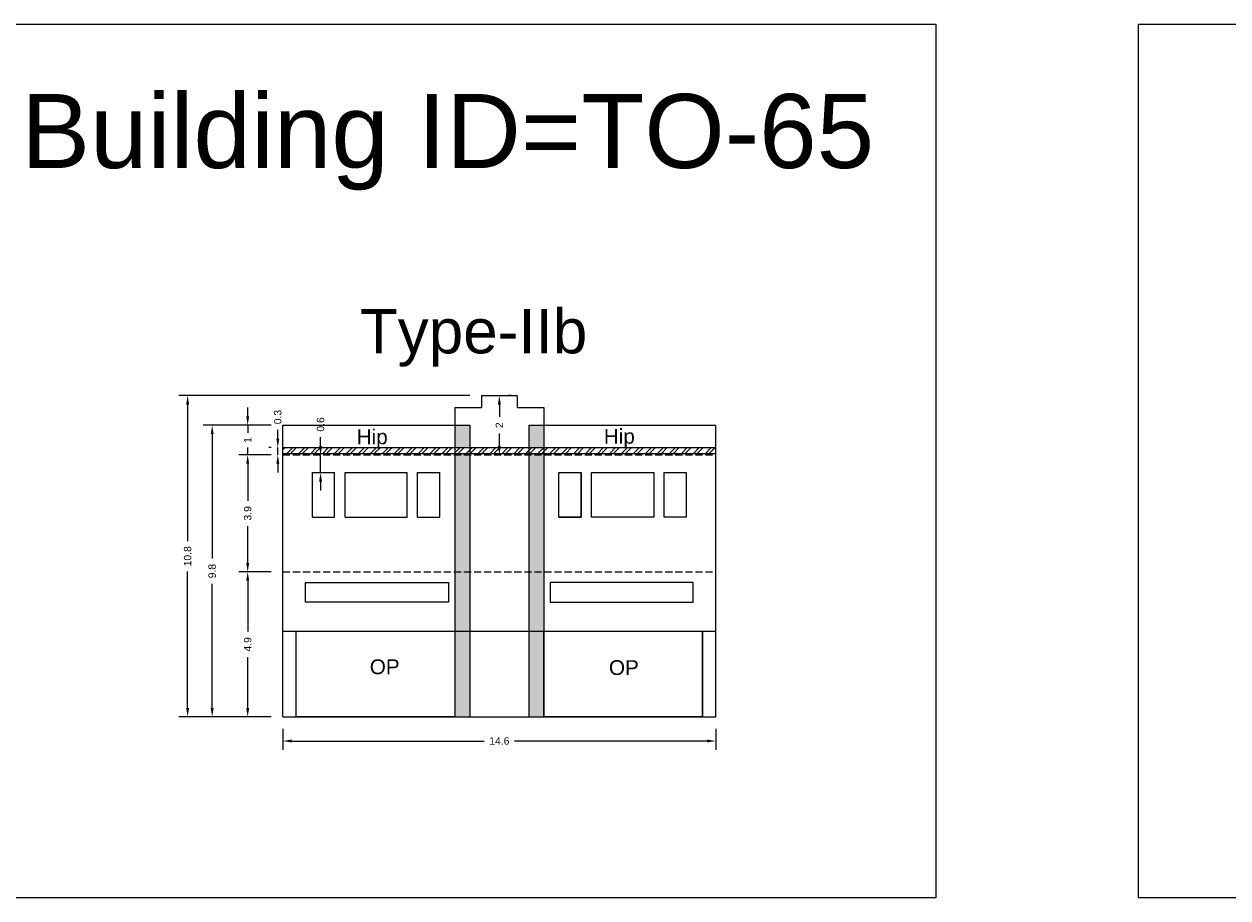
# Model space of a CAD drawing. Header units: metres. Extents: x 3416649 to 3417130, y -6713042 to -6712690.
# Tile 14 of 70: x 3416836 to 3416876, y -6713004 to -6712974. Entities that reach past the tile are written whole.
import ezdxf

# ---------------------------------------------------------------- set-up
doc = ezdxf.new("R2010")
doc.units = ezdxf.units.M
doc.linetypes.add('ACAD_ISO02W100', pattern=[15, 12, -3])
doc.layers.add('Dotted', color=7, linetype='ACAD_ISO02W100', plot=False)
doc.styles.get("Standard").update_dxf_attribs({"font": 'arial.ttf'})
doc.dimstyles.new('ISO-25', dxfattribs={"dimtxt": 0.25, "dimasz": 0.3, "dimexe": 0.3, "dimexo": 0.4, "dimgap": 0.2, "dimtad": 0, "dimdec": 1, "dimdsep": 46, "dimtxsty": 'Standard', "dimcen": 2.5, "dimadec": 0, "dimazin": 0, "dimtfac": 1, "dimtdec": 1, "dimtmove": 0, "dimatfit": 3, "dimfxl": 1, "dimarcsym": 0})

# ---------------------------------------------------------------- blocks, each defined once
blk = doc.blocks.new('*D510')
at = {"color": 0, "lineweight": -2, "transparency": 16777216}
for p, q in [((3416844.527, -6712997.957), (3416844.527, -6712998.67)), ((3416859.157, -6712997.957), (3416859.157, -6712998.67)), ((3416844.827, -6712998.37), (3416851.329, -6712998.37)), ((3416858.857, -6712998.37), (3416852.354, -6712998.37))]:
    blk.add_line(p, q, dxfattribs=at)
at = {"color": 0, "transparency": 16777216}
for points in [[(3416844.827, -6712998.32), (3416844.827, -6712998.42), (3416844.527, -6712998.37)], [(3416858.857, -6712998.32), (3416858.857, -6712998.42), (3416859.157, -6712998.37)]]:
    blk.add_solid(points, dxfattribs=at)
at = {"layer": 'Defpoints', "color": 0, "transparency": 16777216}
for p in [(3416844.527, -6712997.557), (3416859.157, -6712997.557), (3416859.157, -6712998.37)]:
    blk.add_point(p, dxfattribs=at)
at = {"color": 0, "transparency": 16777216, "insert": (3416851.842, -6712998.37), "char_height": 0.25, "attachment_point": 5}
blk.add_mtext('14.6', dxfattribs=at)
blk = doc.blocks.new('*D511')
at = {"color": 0, "lineweight": -2, "transparency": 16777216}
for p, q in [((3416844.127, -6712992.657), (3416843.039, -6712992.657)), ((3416843.339, -6712992.957), (3416843.339, -6712994.675)), ((3416843.339, -6712997.257), (3416843.339, -6712995.54)), ((3416844.127, -6712997.557), (3416843.039, -6712997.557))]:
    blk.add_line(p, q, dxfattribs=at)
at = {"color": 0, "transparency": 16777216}
for points in [[(3416843.289, -6712992.957), (3416843.389, -6712992.957), (3416843.339, -6712992.657)], [(3416843.289, -6712997.257), (3416843.389, -6712997.257), (3416843.339, -6712997.557)]]:
    blk.add_solid(points, dxfattribs=at)
at = {"layer": 'Defpoints', "color": 0, "transparency": 16777216}
for p in [(3416843.339, -6712992.657), (3416844.527, -6712992.657), (3416844.527, -6712997.557)]:
    blk.add_point(p, dxfattribs=at)
at = {"color": 0, "transparency": 16777216, "insert": (3416843.339, -6712995.107), "char_height": 0.25, "attachment_point": 5, "rotation": 90}
blk.add_mtext('4.9', dxfattribs=at)
blk = doc.blocks.new('*D512')
at = {"color": 0, "lineweight": -2, "transparency": 16777216}
for p, q in [((3416844.127, -6712988.707), (3416843.039, -6712988.707)), ((3416843.339, -6712989.007), (3416843.339, -6712990.255)), ((3416843.339, -6712992.357), (3416843.339, -6712991.11)), ((3416844.127, -6712992.657), (3416843.039, -6712992.657))]:
    blk.add_line(p, q, dxfattribs=at)
at = {"color": 0, "transparency": 16777216}
for points in [[(3416843.289, -6712989.007), (3416843.389, -6712989.007), (3416843.339, -6712988.707)], [(3416843.289, -6712992.357), (3416843.389, -6712992.357), (3416843.339, -6712992.657)]]:
    blk.add_solid(points, dxfattribs=at)
at = {"layer": 'Defpoints', "color": 0, "transparency": 16777216}
for p in [(3416843.339, -6712988.707), (3416844.527, -6712988.707), (3416844.527, -6712992.657)]:
    blk.add_point(p, dxfattribs=at)
at = {"color": 0, "transparency": 16777216, "insert": (3416843.339, -6712990.682), "char_height": 0.25, "attachment_point": 5, "rotation": 90}
blk.add_mtext('3.9', dxfattribs=at)
blk = doc.blocks.new('*D513')
at = {"color": 0, "lineweight": -2, "transparency": 16777216}
for p, q in [((3416843.339, -6712987.407), (3416843.339, -6712987.107)), ((3416844.127, -6712987.707), (3416843.039, -6712987.707)), ((3416843.339, -6712987.707), (3416843.339, -6712987.961)), ((3416843.339, -6712988.707), (3416843.339, -6712988.454)), ((3416844.127, -6712988.707), (3416843.039, -6712988.707)), ((3416843.339, -6712989.007), (3416843.339, -6712989.307))]:
    blk.add_line(p, q, dxfattribs=at)
at = {"color": 0, "transparency": 16777216}
for points in [[(3416843.289, -6712987.407), (3416843.389, -6712987.407), (3416843.339, -6712987.707)], [(3416843.289, -6712989.007), (3416843.389, -6712989.007), (3416843.339, -6712988.707)]]:
    blk.add_solid(points, dxfattribs=at)
at = {"layer": 'Defpoints', "color": 0, "transparency": 16777216}
for p in [(3416843.339, -6712987.707), (3416844.527, -6712987.707), (3416844.527, -6712988.707)]:
    blk.add_point(p, dxfattribs=at)
at = {"color": 0, "transparency": 16777216, "insert": (3416843.339, -6712988.207), "char_height": 0.25, "attachment_point": 5, "rotation": 90}
blk.add_mtext('1', dxfattribs=at)
blk = doc.blocks.new('*D514')
at = {"color": 0, "lineweight": -2, "transparency": 16777216}
for p, q in [((3416845.801, -6712988.407), (3416845.801, -6712988.107)), ((3416845.502, -6712988.707), (3416845.501, -6712988.707)), ((3416845.801, -6712989.307), (3416845.801, -6712988.707)), ((3416845.502, -6712989.307), (3416845.501, -6712989.307)), ((3416845.801, -6712989.607), (3416845.801, -6712989.907))]:
    blk.add_line(p, q, dxfattribs=at)
at = {"color": 0, "transparency": 16777216}
for points in [[(3416845.751, -6712988.407), (3416845.851, -6712988.407), (3416845.801, -6712988.707)], [(3416845.751, -6712989.607), (3416845.851, -6712989.607), (3416845.801, -6712989.307)]]:
    blk.add_solid(points, dxfattribs=at)
at = {"layer": 'Defpoints', "color": 0, "transparency": 16777216}
for p in [(3416845.801, -6712988.707), (3416845.902, -6712988.707), (3416845.902, -6712989.307)]:
    blk.add_point(p, dxfattribs=at)
at = {"color": 0, "transparency": 16777216, "insert": (3416845.801, -6712987.68), "char_height": 0.25, "attachment_point": 5, "rotation": 90}
blk.add_mtext('0.6', dxfattribs=at)
blk = doc.blocks.new('*D515')
at = {"color": 0, "lineweight": -2, "transparency": 16777216}
for p, q in [((3416844.356, -6712988.157), (3416844.356, -6712987.857)), ((3416844.127, -6712988.457), (3416844.056, -6712988.457)), ((3416844.356, -6712988.707), (3416844.356, -6712988.457)), ((3416844.127, -6712988.707), (3416844.056, -6712988.707)), ((3416844.356, -6712989.007), (3416844.356, -6712989.307))]:
    blk.add_line(p, q, dxfattribs=at)
at = {"color": 0, "transparency": 16777216}
for points in [[(3416844.306, -6712988.157), (3416844.406, -6712988.157), (3416844.356, -6712988.457)], [(3416844.306, -6712989.007), (3416844.406, -6712989.007), (3416844.356, -6712988.707)]]:
    blk.add_solid(points, dxfattribs=at)
at = {"layer": 'Defpoints', "color": 0, "transparency": 16777216}
for p in [(3416844.356, -6712988.457), (3416844.527, -6712988.457), (3416844.527, -6712988.707)]:
    blk.add_point(p, dxfattribs=at)
at = {"color": 0, "transparency": 16777216, "insert": (3416844.356, -6712987.43), "char_height": 0.25, "attachment_point": 5, "rotation": 90}
blk.add_mtext('0.3', dxfattribs=at)
blk = doc.blocks.new('*D516')
at = {"color": 0, "lineweight": -2, "transparency": 16777216}
for p, q in [((3416844.127, -6712987.707), (3416841.839, -6712987.707)), ((3416842.139, -6712988.007), (3416842.139, -6712992.205)), ((3416842.139, -6712997.257), (3416842.139, -6712993.06)), ((3416844.127, -6712997.557), (3416841.839, -6712997.557))]:
    blk.add_line(p, q, dxfattribs=at)
at = {"color": 0, "transparency": 16777216}
for points in [[(3416842.089, -6712988.007), (3416842.189, -6712988.007), (3416842.139, -6712987.707)], [(3416842.089, -6712997.257), (3416842.189, -6712997.257), (3416842.139, -6712997.557)]]:
    blk.add_solid(points, dxfattribs=at)
at = {"layer": 'Defpoints', "color": 0, "transparency": 16777216}
for p in [(3416842.139, -6712987.707), (3416844.527, -6712987.707), (3416844.527, -6712997.557)]:
    blk.add_point(p, dxfattribs=at)
at = {"color": 0, "transparency": 16777216, "insert": (3416842.139, -6712992.632), "char_height": 0.25, "attachment_point": 5, "rotation": 90}
blk.add_mtext('9.8', dxfattribs=at)
blk = doc.blocks.new('*D517')
at = {"color": 0, "lineweight": -2, "transparency": 16777216}
for p, q in [((3416852.242, -6712986.707), (3416852.142, -6712986.707)), ((3416851.842, -6712987.007), (3416851.842, -6712987.425)), ((3416851.842, -6712988.407), (3416851.842, -6712987.99)), ((3416852.242, -6712988.707), (3416852.142, -6712988.707))]:
    blk.add_line(p, q, dxfattribs=at)
at = {"color": 0, "transparency": 16777216}
for points in [[(3416851.792, -6712987.007), (3416851.892, -6712987.007), (3416851.842, -6712986.707)], [(3416851.792, -6712988.407), (3416851.892, -6712988.407), (3416851.842, -6712988.707)]]:
    blk.add_solid(points, dxfattribs=at)
at = {"layer": 'Defpoints', "color": 0, "transparency": 16777216}
for p in [(3416851.842, -6712986.707), (3416851.842, -6712986.707), (3416851.842, -6712988.707)]:
    blk.add_point(p, dxfattribs=at)
at = {"color": 0, "transparency": 16777216, "insert": (3416851.842, -6712987.707), "char_height": 0.25, "attachment_point": 5, "rotation": 90}
blk.add_mtext('2', dxfattribs=at)
blk = doc.blocks.new('*D518')
at = {"color": 0, "lineweight": -2, "transparency": 16777216}
for p, q in [((3416850.842, -6712986.707), (3416841.01, -6712986.707)), ((3416841.31, -6712987.007), (3416841.31, -6712991.619)), ((3416841.31, -6712997.257), (3416841.31, -6712992.646)), ((3416844.127, -6712997.557), (3416841.01, -6712997.557))]:
    blk.add_line(p, q, dxfattribs=at)
at = {"color": 0, "transparency": 16777216}
for points in [[(3416841.26, -6712987.007), (3416841.36, -6712987.007), (3416841.31, -6712986.707)], [(3416841.26, -6712997.257), (3416841.36, -6712997.257), (3416841.31, -6712997.557)]]:
    blk.add_solid(points, dxfattribs=at)
at = {"layer": 'Defpoints', "color": 0, "transparency": 16777216}
for p in [(3416841.31, -6712986.707), (3416851.242, -6712986.707), (3416844.527, -6712997.557)]:
    blk.add_point(p, dxfattribs=at)
at = {"color": 0, "transparency": 16777216, "insert": (3416841.31, -6712992.132), "char_height": 0.25, "attachment_point": 5, "rotation": 90}
blk.add_mtext('10.8', dxfattribs=at)

msp = doc.modelspace()

# ---------------------------------------------------------------- hatches: boundary and pattern name
h = msp.add_hatch(color=256)
h.dxf.hatch_style = 1
h.paths.add_polyline_path([(3416850.842, -6712992.657), (3416850.342, -6712992.657), (3416850.342, -6712994.657), (3416850.842, -6712994.657)])
h.paths.add_polyline_path([(3416850.842, -6712988.657), (3416850.342, -6712988.657), (3416850.342, -6712992.657), (3416850.842, -6712992.657)])
h.paths.add_polyline_path([(3416850.842, -6712987.707), (3416850.342, -6712987.707), (3416850.342, -6712988.457), (3416850.842, -6712988.457)])
h.paths.add_polyline_path([(3416853.342, -6712987.707), (3416852.842, -6712987.707), (3416852.842, -6712988.457), (3416853.342, -6712988.457)])
h.paths.add_polyline_path([(3416853.342, -6712988.657), (3416852.842, -6712988.657), (3416852.842, -6712992.657), (3416853.342, -6712992.657)])
h.paths.add_polyline_path([(3416853.342, -6712992.657), (3416852.842, -6712992.657), (3416852.842, -6712994.657), (3416853.342, -6712994.657)])
h.paths.add_polyline_path([(3416853.342, -6712994.657), (3416852.842, -6712994.657), (3416852.842, -6712997.557), (3416853.342, -6712997.557)])
h.paths.add_polyline_path([(3416850.842, -6712994.657), (3416850.342, -6712994.657), (3416850.342, -6712997.557), (3416850.842, -6712997.557)])
h = msp.add_hatch()
h.set_pattern_fill('ANSI32', color=256, scale=0.03)
h.set_pattern_definition([(45, (-65.8553, 0), (-0.202055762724, 0.202055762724), []), (45, (-65.7206, 0), (-0.202055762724, 0.202055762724), [])])
h.paths.add_polyline_path([(3416859.157, -6712988.457), (3416844.527, -6712988.457), (3416844.527, -6712988.657), (3416859.157, -6712988.657)])

# ---------------------------------------------------------------- linework, layer by layer
for points in [[(3416833.749, -6712974.161), (3416866.588, -6712974.161), (3416866.588, -6713003.668), (3416833.749, -6713003.668)], [(3416873.434, -6712974.161), (3416910.391, -6712974.161), (3416910.391, -6713003.668), (3416873.434, -6713003.668)], [(3416854.607, -6712989.307), (3416854.607, -6712990.807), (3416853.857, -6712990.807), (3416853.857, -6712989.307)], [(3416857.057, -6712989.307), (3416857.057, -6712990.807), (3416854.957, -6712990.807), (3416854.957, -6712989.307)], [(3416858.157, -6712989.307), (3416858.157, -6712990.807), (3416857.407, -6712990.807), (3416857.407, -6712989.307)], [(3416845.289, -6712993.018), (3416850.125, -6712993.018), (3416850.125, -6712993.68), (3416845.289, -6712993.68)], [(3416858.394, -6712993.018), (3416853.558, -6712993.018), (3416853.558, -6712993.68), (3416858.394, -6712993.68)], [(3416844.977, -6712994.657), (3416850.342, -6712994.657), (3416850.342, -6712997.557), (3416844.977, -6712997.557)], [(3416853.342, -6712994.657), (3416858.707, -6712994.657), (3416858.707, -6712997.557), (3416853.342, -6712997.557)]]:
    msp.add_lwpolyline(points, close=True)
for points in [[(3416851.242, -6712986.707), (3416852.442, -6712986.707)], [(3416851.242, -6712986.707), (3416851.242, -6712987.107)], [(3416852.442, -6712986.707), (3416852.442, -6712987.107)], [(3416850.342, -6712987.107), (3416850.342, -6712987.707)], [(3416850.342, -6712987.107), (3416851.242, -6712987.107)], [(3416852.442, -6712987.107), (3416853.342, -6712987.107)], [(3416853.342, -6712987.107), (3416853.342, -6712987.707)], [(3416844.527, -6712987.707), (3416850.842, -6712987.707)], [(3416844.527, -6712997.557), (3416844.527, -6712987.707)], [(3416850.342, -6712987.707), (3416850.342, -6712997.557)], [(3416850.842, -6712987.707), (3416850.842, -6712997.557)], [(3416852.842, -6712987.707), (3416859.157, -6712987.707)], [(3416852.842, -6712987.707), (3416852.842, -6712997.557)], [(3416853.342, -6712987.707), (3416853.342, -6712997.557)], [(3416859.157, -6712997.557), (3416859.157, -6712987.707)], [(3416844.527, -6712988.457), (3416859.157, -6712988.457)], [(3416844.527, -6712988.657), (3416859.157, -6712988.657)], [(3416845.527, -6712989.307), (3416846.277, -6712989.307)], [(3416845.527, -6712990.807), (3416845.527, -6712989.307)], [(3416846.277, -6712990.807), (3416846.277, -6712989.307)], [(3416846.627, -6712990.807), (3416846.627, -6712989.307)], [(3416846.627, -6712989.307), (3416848.727, -6712989.307)], [(3416848.727, -6712990.807), (3416848.727, -6712989.307)], [(3416849.077, -6712990.807), (3416849.077, -6712989.307)], [(3416849.077, -6712989.307), (3416849.827, -6712989.307)], [(3416849.077, -6712989.307), (3416849.827, -6712989.307)], [(3416849.827, -6712990.807), (3416849.827, -6712989.307)], [(3416853.857, -6712989.307), (3416854.607, -6712989.307)], [(3416854.607, -6712990.807), (3416854.607, -6712989.307)], [(3416845.527, -6712990.807), (3416846.277, -6712990.807)], [(3416846.627, -6712990.807), (3416848.727, -6712990.807)], [(3416849.077, -6712990.807), (3416849.827, -6712990.807)], [(3416849.077, -6712990.807), (3416849.827, -6712990.807)], [(3416853.857, -6712990.807), (3416854.607, -6712990.807)], [(3416844.527, -6712994.657), (3416859.157, -6712994.657)], [(3416844.977, -6712997.557), (3416844.977, -6712994.657)], [(3416858.707, -6712997.557), (3416858.707, -6712994.657)], [(3416844.527, -6712997.557), (3416859.157, -6712997.557)]]:
    msp.add_lwpolyline(points)
at = {"layer": 'Dotted', "ltscale": 0.02}
for points in [[(3416844.527, -6712988.707), (3416859.157, -6712988.707)], [(3416844.527, -6712992.657), (3416859.157, -6712992.657)]]:
    msp.add_lwpolyline(points, dxfattribs=at)

# ---------------------------------------------------------------- texts
for s, width, heights, insert, char_height, attachment_point in [('Building ID=TO-65', 67.86454, [0.517], (3416835.683, -6712976.522), 2.5, 1), ('Type-IIb ', 9.99112, [0.517], (3416847.128, -6712983.78), 1.5, 1), ('Hip', 67.86454, [0], (3416848.07, -6712987.849), 0.5, 3), ('Hip', 67.86454, [0], (3416856.42, -6712987.831), 0.5, 3), ('OP', 67.86454, [0], (3416847.464, -6712995.613), 0.5, 1), ('OP', 67.86454, [0], (3416855.545, -6712995.64), 0.5, 1)]:
    msp.add_mtext_dynamic_manual_height_columns(s, width=width, gutter_width=12.5, heights=heights, dxfattribs=dict(insert=insert, char_height=char_height, attachment_point=attachment_point))

# ---------------------------------------------------------------- dimensions: what is measured, and where the dimension line sits
for base, p1, p2, picture, middle in [((3416841.310214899, -6712986.707478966), (3416844.526649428, -6712997.557478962), (3416851.241649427, -6712986.707478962), '*D518', (3416841.310214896, -6712992.132478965)), ((3416851.842, -6712986.707), (3416851.842, -6712988.707), (3416851.842, -6712986.707), '*D517', (3416851.842, -6712987.707)), ((3416843.339, -6712987.707), (3416844.527, -6712988.707), (3416844.527, -6712987.707), '*D513', (3416843.339, -6712988.207)), ((3416844.355645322, -6712988.457478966), (3416844.526649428, -6712988.707478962), (3416844.526649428, -6712988.457478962), '*D515', (3416844.355645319, -6712987.429903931)), ((3416845.801, -6712988.707), (3416845.902, -6712989.307), (3416845.902, -6712988.707), '*D514', (3416845.801, -6712987.68)), ((3416842.138943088, -6712987.707478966), (3416844.526649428, -6712997.557478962), (3416844.526649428, -6712987.707478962), '*D516', (3416842.138943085, -6712992.632478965)), ((3416843.338799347, -6712988.707478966), (3416844.526649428, -6712992.657478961), (3416844.526649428, -6712988.707478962), '*D512', (3416843.338799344, -6712990.682478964)), ((3416843.339, -6712992.657), (3416844.527, -6712997.557), (3416844.527, -6712992.657), '*D511', (3416843.339, -6712995.107))]:
    dim = msp.add_linear_dim(base=base, p1=p1, p2=p2, angle=90, dimstyle='ISO-25')
    dim.commit()
    dim.dimension.update_dxf_attribs({"geometry": picture, "text_midpoint": middle})
dim = msp.add_linear_dim(base=(3416859.157, -6712998.37), p1=(3416844.527, -6712997.557), p2=(3416859.157, -6712997.557), dimstyle='ISO-25')
dim.commit()
dim.dimension.update_dxf_attribs({"geometry": '*D510', "text_midpoint": (3416851.842, -6712998.37)})

doc.saveas('drawing.dxf')
